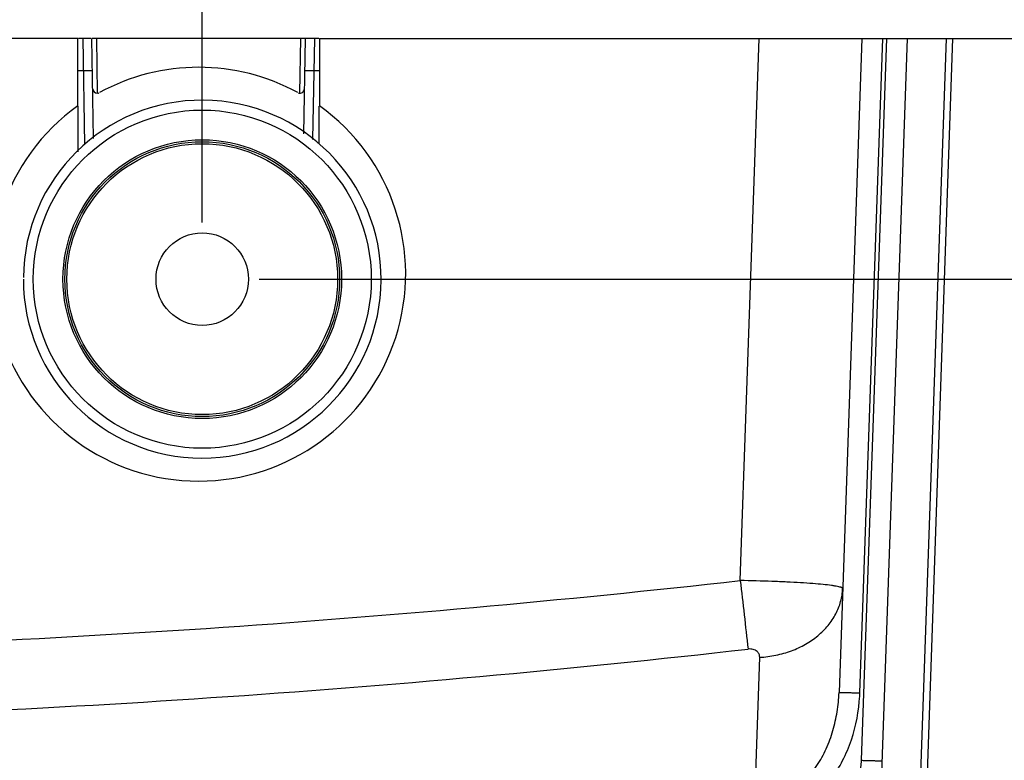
# Model space of a CAD drawing. Header units: inches. Extents: x 0 to 34, y 0 to 22.
# Tile 24 of 45: x 10.1 to 11.2, y 17.7 to 18.5. Entities that reach past the tile are written whole.
import ezdxf

# ---------------------------------------------------------------- set-up
doc = ezdxf.new("R2010")
doc.units = ezdxf.units.IN
doc.header["$LTSCALE"] = 1.87
doc.header["$MEASUREMENT"] = 0
doc.layers.get('0').update_dxf_attribs({"linetype": 'CONTINUOUS'})
doc.layers.add('DIMENSIONS', color=7, linetype='CONTINUOUS')
doc.styles.get("Standard").update_dxf_attribs({"font": 'txt', "width": 0.8})
doc.dimstyles.new('DIMSTYLE_1', dxfattribs={"dimtxt": 0.125, "dimasz": 0.18, "dimexe": 0.18, "dimexo": 0.0625, "dimgap": 0.09, "dimtad": 0, "dimtih": 1, "dimtoh": 1, "dimdec": 3, "dimzin": 4, "dimdsep": 46, "dimtxsty": 'STANDARD', "dimblk": '_FILLED', "dimblk1": '_FILLED', "dimblk2": '_FILLED', "dimcen": 0.09, "dimadec": 0, "dimazin": 0, "dimtp": 0.01, "dimtm": 0.01, "dimtfac": 1, "dimtdec": 3, "dimtofl": 0, "dimtmove": 0, "dimatfit": 3, "dimldrblk": '_FILLED', "dimfxl": 1, "dimtolj": 1, "dimtzin": 4, "dimarcsym": 0})

# ---------------------------------------------------------------- blocks, each defined once
blk = doc.blocks.new('_FILLED')
at = {"color": 0, "linetype": 'BYBLOCK'}
blk.add_solid([(0, 0), (-1, 0.1736), (-1, -0.1736)], dxfattribs=at)
blk = doc.blocks.new('*D0')
at = {"layer": 'DIMENSIONS', "color": 2, "linetype": 'CONTINUOUS'}
for p, q in [((11.8863, 18.5005), (11.8863, 18.9666)), ((11.8863, 18.9666), (12.0038, 18.9666)), ((10.5018, 18.5005), (12.0113, 18.5005)), ((10.3728, 18.2359), (12.0113, 18.2359)), ((11.8863, 18.2359), (11.8863, 17.8759))]:
    blk.add_line(p, q, dxfattribs=at)
at = {"layer": 'DIMENSIONS', "color": 2, "linetype": 'CONTINUOUS', "xscale": 0.18, "yscale": 0.18, "zscale": 0.18}
for p, rotation in [((11.8863, 18.5005), 270), ((11.8863, 18.2359), 90)]:
    blk.add_blockref('_FILLED', p, dxfattribs=dict(at, rotation=rotation))
at = {"layer": 'DIMENSIONS', "color": 2, "linetype": 'CONTINUOUS', "insert": (12.0663, 19.0291), "char_height": 0.125, "width": 1.125, "attachment_point": 1, "line_spacing_factor": 0.9}
blk.add_mtext('.265{\\Ftxt.shx;\\W1.000000;\\H0.125000; }[6.72]', dxfattribs=at)
blk = doc.blocks.new('*D1')
at = {"layer": 'DIMENSIONS', "color": 2, "linetype": 'CONTINUOUS'}
for p, q in [((10.3103, 18.2984), (10.3103, 19.3755)), ((11.1363, 18.563), (11.1363, 19.3755)), ((10.3103, 19.2505), (9.9045, 19.2505)), ((11.1363, 19.2505), (11.4963, 19.2505))]:
    blk.add_line(p, q, dxfattribs=at)
at = {"layer": 'DIMENSIONS', "color": 2, "linetype": 'CONTINUOUS', "xscale": 0.18, "yscale": 0.18, "zscale": 0.18}
blk.add_blockref('_FILLED', (10.3103, 19.2505), dxfattribs=at)
at = {"layer": 'DIMENSIONS', "color": 2, "linetype": 'CONTINUOUS', "xscale": 0.18, "yscale": 0.18, "zscale": 0.18, "rotation": 180}
blk.add_blockref('_FILLED', (11.1363, 19.2505), dxfattribs=at)
at = {"layer": 'DIMENSIONS', "color": 2, "linetype": 'CONTINUOUS', "insert": (9.842, 19.313), "char_height": 0.125, "width": 1.225, "attachment_point": 3, "line_spacing_factor": 0.9}
blk.add_mtext('.826{\\Ftxt.shx;\\W1.000000;\\H0.125000; }[20.98]', dxfattribs=at)

msp = doc.modelspace()

# ---------------------------------------------------------------- linework, layer by layer
at = {"color": 6, "linetype": 'CONTINUOUS'}
for p, q in [((10.1733, 18.5005), (7.8563, 18.5005)), ((10.1733, 18.4267), (10.1733, 18.5005)), ((10.1875, 18.5005), (10.1739, 18.5005)), ((10.1788, 18.5005), (10.1808, 18.3841)), ((10.1907, 18.3906), (10.1888, 18.5005)), ((10.4387, 18.5005), (10.1888, 18.5005)), ((10.1938, 18.5005), (10.1948, 18.4405)), ((10.4177, 18.4405), (10.4188, 18.5005)), ((10.422, 18.3957), (10.4238, 18.5005)), ((10.4338, 18.5005), (10.4318, 18.3894)), ((10.4393, 18.5005), (11.1363, 18.5005)), ((10.4393, 18.5005), (10.4393, 18.4267)), ((10.9025, 17.9044), (10.9234, 18.5005)), ((11.0363, 18.5005), (11.0112, 17.7811)), ((11.0342, 17.7807), (11.0593, 18.5005)), ((11.0633, 18.5005), (11.0356, 17.7066)), ((11.0863, 18.5005), (11.0545, 17.5913)), ((11.1363, 18.5005), (11.0882, 17.1222)), ((11.0888, 17.3325), (11.1296, 18.5005)), ((10.1739, 18.4655), (10.1894, 18.4655)), ((10.4232, 18.4655), (10.4387, 18.4655)), ((10.1738, 18.3759), (10.1738, 18.4264)), ((10.4388, 18.4264), (10.4388, 18.3849)), ((10.9183, 17.6545), (10.9239, 17.8199))]:
    msp.add_line(p, q, dxfattribs=at)
at = {"color": 7, "linetype": 'CONTINUOUS'}
for radius in [0.186, 0.1533, 0.1512, 0.149, 0.0509]:
    msp.add_circle((10.3103, 18.2359), radius, dxfattribs=at)
at = {"color": 6, "linetype": 'CONTINUOUS'}
for centre, radius, start, end in [((10.3063, 18.2415), 0.2275, 61.3317, 118.6683), ((10.1947, 18.4455), 0.005, 181, 270.9825), ((10.1947, 18.4455), 0.005, 277.904, 291.8433), ((10.4178, 18.4455), 0.005, 248.2531, 359), ((9.4435, 30.8895), 13.0668, 271.23494, 276.41118), ((10.8721, 16.1539), 1.7507, 87.8606, 89.0033), ((27.7181, 19.7878), 16.9207, 186.39071, 186.6479), ((9.4483, 30.7173), 12.9711, 271.22997, 276.4754), ((10.8492, 17.7872), 0.1851, 356.9448, 357.9992)]:
    msp.add_arc(centre, radius, start, end, dxfattribs=at)
at = {"color": 7, "linetype": 'CONTINUOUS'}
msp.add_arc((10.3103, 18.2359), 0.1969, 180, 179.503, dxfattribs=at)
at = {"color": 6, "linetype": 'CONTINUOUS'}
msp.add_ellipse((10.3063, 18.2416), major_axis=(0, 0.2279), ratio=1, start_param=0.623134, end_param=5.660051, dxfattribs=at)
for points, knots in [([(10.9239, 17.8199), (10.9299, 17.8202), (10.9418, 17.8218), (10.9588, 17.8266), (10.9744, 17.8338), (10.9881, 17.8432), (10.9995, 17.8544), (11.008, 17.8672), (11.0135, 17.8811), (11.015, 17.8908), (11.0152, 17.8956)], [0, 0, 0, 0, 0.138951, 0.27544, 0.407768, 0.535219, 0.657461, 0.774837, 0.888552, 1, 1, 1, 1]), ([(11.0152, 17.8956), (11.0152, 17.8958), (11.0149, 17.8961), (11.0144, 17.8964), (11.0138, 17.8967), (11.013, 17.897), (11.0116, 17.8974), (11.0095, 17.8978), (11.0065, 17.8984), (11.0012, 17.8992), (10.9931, 17.9001), (10.9817, 17.9011), (10.9684, 17.902), (10.9534, 17.9028), (10.9429, 17.9032), (10.9374, 17.9034)], [0, 0, 0, 0, 0.007932, 0.014336, 0.02268, 0.033045, 0.045467, 0.076527, 0.115852, 0.163237, 0.281088, 0.427556, 0.598994, 0.791338, 1, 1, 1, 1]), ([(10.9239, 17.8199), (10.9239, 17.8211), (10.9236, 17.8229), (10.9224, 17.8251), (10.921, 17.8265), (10.9191, 17.8278), (10.9167, 17.8287), (10.914, 17.8291), (10.9121, 17.8291), (10.9112, 17.8289)], [0, 0, 0, 0, 0.197889, 0.302581, 0.415854, 0.541732, 0.682152, 0.837171, 1, 1, 1, 1]), ([(10.9183, 17.6546), (10.9253, 17.6553), (10.9393, 17.659), (10.9581, 17.6693), (10.9743, 17.6835), (10.9874, 17.7004), (10.9976, 17.7192), (11.0049, 17.7392), (11.0096, 17.7599), (11.0109, 17.7741), (11.0112, 17.7811)], [0, 0, 0, 0, 0.125383, 0.250768, 0.375915, 0.500938, 0.62576, 0.750594, 0.87552, 1, 1, 1, 1]), ([(10.9203, 17.6358), (10.9284, 17.6366), (10.9406, 17.6394), (10.9557, 17.6458), (10.9701, 17.6537), (10.9864, 17.6665), (11.0028, 17.685), (11.0158, 17.7061), (11.0285, 17.7364), (11.0331, 17.761), (11.034, 17.7773)], [0, 0, 0, 0, 0.124947, 0.187613, 0.250211, 0.375239, 0.500291, 0.625328, 0.750404, 1, 1, 1, 1]), ([(11.0112, 17.7811), (11.0112, 17.7811), (11.0112, 17.7812), (11.0113, 17.7812), (11.0114, 17.7812), (11.0116, 17.7812), (11.0119, 17.7812), (11.0123, 17.7812), (11.013, 17.7812), (11.014, 17.7812), (11.0151, 17.7812), (11.0164, 17.7812), (11.018, 17.7812), (11.0196, 17.7811), (11.0221, 17.7811), (11.0255, 17.781), (11.0297, 17.7809), (11.0327, 17.7808), (11.0342, 17.7807)], [0, 0, 0, 0, 0.001483, 0.005209, 0.011286, 0.019715, 0.03048, 0.043561, 0.07659, 0.118559, 0.168991, 0.227362, 0.293147, 0.365765, 0.444502, 0.6174, 0.805376, 1, 1, 1, 1]), ([(11.0356, 17.7066), (11.0352, 17.7015), (11.0341, 17.6911), (11.0311, 17.6785), (11.0276, 17.6687), (11.0233, 17.6593), (11.0165, 17.6482), (11.0062, 17.6364), (10.9939, 17.6268), (10.9799, 17.6198), (10.9697, 17.6174), (10.9645, 17.617)], [0, 0, 0, 0, 0.124852, 0.249804, 0.312304, 0.374871, 0.499928, 0.624922, 0.749874, 0.875226, 1, 1, 1, 1]), ([(11.0356, 17.7066), (11.0371, 17.7066), (11.04, 17.7065), (11.0442, 17.7063), (11.0476, 17.7063), (11.0501, 17.7062), (11.0518, 17.7062), (11.0533, 17.7061), (11.0546, 17.7061), (11.0558, 17.7061), (11.0567, 17.7061), (11.0574, 17.7061), (11.0578, 17.7061), (11.0581, 17.7061), (11.0583, 17.7062), (11.0584, 17.7062), (11.0585, 17.7062), (11.0586, 17.7062), (11.0586, 17.7062)], [0, 0, 0, 0, 0.194572, 0.382401, 0.555187, 0.633914, 0.706535, 0.772354, 0.830794, 0.8813, 0.923315, 0.956373, 0.96947, 0.98025, 0.988693, 0.994782, 0.998515, 1, 1, 1, 1])]:
    msp.add_open_spline(points, degree=3, knots=knots, dxfattribs=at)

# ---------------------------------------------------------------- dimensions: what is measured, and where the dimension line sits
at = {"layer": 'DIMENSIONS', "color": 2, "linetype": 'CONTINUOUS'}
dim = msp.add_linear_dim(base=(11.1363, 19.2505), p1=(10.3103, 18.2984), p2=(11.1363, 18.563), dimstyle='DIMSTYLE_1', dxfattribs=at)
dim.commit()
dim.dimension.update_dxf_attribs({"geometry": '*D1', "text_midpoint": (8.9795, 19.2505), "dimtype": 160})
dim = msp.add_linear_dim(base=(11.8863, 18.2359), p1=(10.5018, 18.5005), p2=(10.3728, 18.2359), angle=270, dimstyle='DIMSTYLE_1', dxfattribs=at)
dim.commit()
dim.dimension.update_dxf_attribs({"geometry": '*D0', "text_midpoint": (12.6288, 18.9666), "dimtype": 160})

doc.saveas('drawing.dxf')
